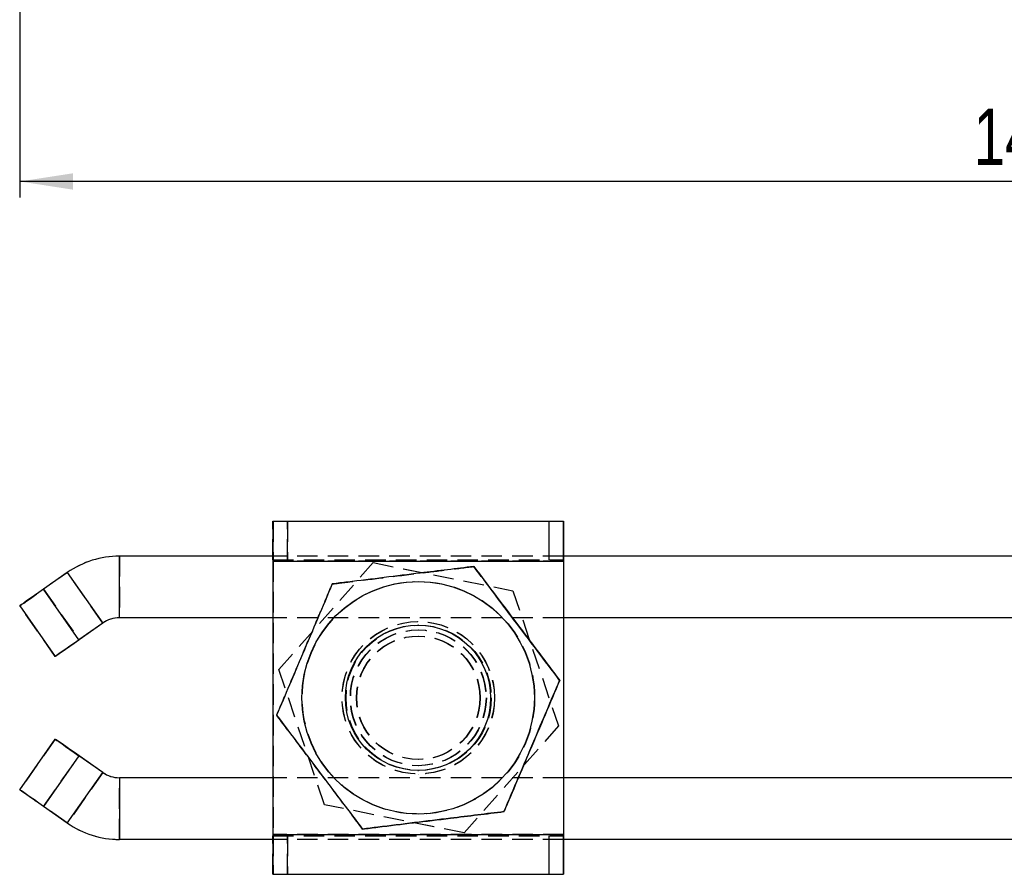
# Model space of a CAD drawing. Extents: x 37 to 414, y 8 to 317.
# Tile 1 of 18: x 85 to 152, y 14 to 73. Entities that reach past the tile are written whole.
import ezdxf

# ---------------------------------------------------------------- set-up
doc = ezdxf.new("R2010")
doc.units = 0
doc.header["$LTSCALE"] = 1.111111
doc.linetypes.add('HIDDEN', pattern=[1.905, 1.27, -0.635])
doc.layers.get('0').update_dxf_attribs({"linetype": 'CONTINUOUS'})
doc.styles.add('SLDTEXTSTYLE0', font='TXT', dxfattribs={"width": 0.75})
doc.dimstyles.new('SLDDIMSTYLE0', dxfattribs={"dimtxt": 3.888889, "dimasz": 3.668889, "dimexe": 0, "dimexo": 0.0625, "dimgap": 0.972222, "dimtad": 1, "dimdec": 0, "dimrnd": 1e-09, "dimzin": 12, "dimtxsty": 'SLDTEXTSTYLE0', "dimsah": 1, "dimcen": 0.09, "dimazin": 3, "dimtfac": 1, "dimtdec": 0, "dimtofl": 0, "dimtmove": 0, "dimatfit": 3, "dimtolj": 1, "dimtzin": 12})

# ---------------------------------------------------------------- blocks, each defined once
blk = doc.blocks.new('_D_4')
at = {"color": 179, "linetype": 'CONTINUOUS'}
for p, q in [((84.578, 150.104), (84.578, 60.737)), ((224.292, 90.182), (224.292, 60.737)), ((224.292, 61.849), (84.578, 61.849))]:
    blk.add_line(p, q, dxfattribs=at)
for points in [[(84.578, 61.849), (88.247, 61.284), (88.247, 62.413)], [(224.292, 61.849), (220.623, 62.413), (220.623, 61.284)]]:
    blk.add_solid(points, dxfattribs=at)
at = {"color": 179, "linetype": 'CONTINUOUS', "insert": (150.242, 66.862, 0.1), "char_height": 3.8889, "attachment_point": 1, "style": 'SLDTEXTSTYLE0'}
blk.add_mtext('140', dxfattribs=at)

msp = doc.modelspace()

# ---------------------------------------------------------------- linework, layer by layer
at = {"color": 7, "linetype": 'CONTINUOUS'}
for p, q in [((102.00752, 38.460666), (122.007516, 38.460666)), ((122.00974, 38.460666), (122.007516, 38.460666)), ((122.00974, 36.060666), (122.00974, 38.460666)), ((122.00974, 38.460666), (122.014665, 38.460666)), ((122.014665, 38.460666), (122.016889, 38.460666)), ((91.430736, 31.810666), (91.430736, 36.060666)), ((102.005904, 36.060666), (91.430736, 36.060666)), ((157.200846, 36.060666), (122.007457, 36.060666)), ((102.005889, 35.710666), (122.005885, 35.710666)), ((102.005889, 35.710666), (102.005889, 16.910666)), ((115.832691, 35.347108), (115.836197, 35.347108)), ((122.007457, 35.710666), (122.005885, 35.710666)), ((122.005885, 35.710666), (122.005885, 16.910666)), ((122.007457, 35.710666), (122.007457, 16.910666)), ((87.845881, 34.930367), (86.208065, 33.783556)), ((87.845881, 34.930367), (90.283577, 31.44897)), ((88.645768, 30.30216), (86.208065, 33.783556)), ((84.570949, 32.636403), (87.008652, 29.155007)), ((90.283577, 31.44897), (88.645768, 30.30216)), ((90.293069, 31.44897), (88.65526, 30.30216)), ((90.283577, 31.44897), (90.293069, 31.44897)), ((102.005889, 31.810666), (91.430736, 31.810666)), ((112.001141, 31.310666), (111.990993, 31.310666)), ((154.126749, 31.810666), (122.007457, 31.810666)), ((122.016949, 31.810666), (122.016949, 20.810666)), ((122.018521, 31.810666), (122.018521, 20.810666)), ((87.008652, 29.155007), (87.015768, 29.155007)), ((121.743013, 27.511203), (121.746519, 27.511203)), ((84.570949, 19.984929), (87.008652, 23.466325)), ((87.008652, 23.466325), (87.015768, 23.466325)), ((88.645768, 22.319172), (86.208065, 18.837776)), ((90.283577, 21.172362), (88.645768, 22.319172)), ((90.293069, 21.172362), (88.65526, 22.319172)), ((87.845881, 17.690965), (90.283577, 21.172362)), ((90.283577, 21.172362), (90.293069, 21.172362)), ((111.990993, 21.310666), (112.001141, 21.310666)), ((91.430736, 20.810666), (91.430736, 16.560666)), ((102.005889, 20.810666), (91.430736, 20.810666)), ((154.127098, 20.810666), (122.007457, 20.810666)), ((87.845881, 17.690965), (86.208065, 18.837776)), ((117.912085, 18.474761), (117.915587, 18.474761)), ((108.170827, 17.274224), (108.174336, 17.274224)), ((102.005904, 16.560666), (91.430736, 16.560666)), ((102.005889, 16.910666), (122.005885, 16.910666)), ((122.005885, 16.910666), (122.007457, 16.910666)), ((155.714939, 16.560666), (122.007457, 16.560666)), ((122.00974, 14.160666), (122.00974, 16.560666)), ((102.00752, 14.160666), (122.007516, 14.160666)), ((122.007516, 14.160666), (122.00974, 14.160666)), ((122.014665, 14.160666), (122.00974, 14.160666)), ((122.016889, 14.160666), (122.014665, 14.160666))]:
    msp.add_line(p, q, dxfattribs=at)
at = {"color": 7, "linetype": 'HIDDEN'}
for p, q in [((102.00752, 35.810666), (102.00752, 38.460666)), ((102.009741, 38.460666), (102.009741, 35.810666)), ((102.014666, 35.810666), (102.014666, 38.460666)), ((102.016893, 38.460666), (102.016893, 35.810666)), ((103.010339, 35.810666), (103.010339, 38.460666)), ((103.014071, 38.460666), (103.014071, 35.810666)), ((121.010334, 38.460666), (121.010334, 35.810666)), ((121.014071, 35.810666), (121.014071, 38.460666)), ((91.440228, 36.060666), (91.440228, 31.810666)), ((122.007457, 36.060666), (102.005904, 36.060666)), ((122.007516, 36.060666), (122.007516, 35.810666)), ((122.00974, 35.810666), (122.00974, 36.060666)), ((122.014665, 36.060666), (122.014665, 35.810666)), ((122.016889, 35.810666), (122.016889, 36.060666)), ((122.018506, 36.060666), (122.018521, 35.710666)), ((102.005889, 35.710666), (102.007461, 35.710666)), ((102.007461, 35.710666), (122.007457, 35.710666)), ((102.007461, 35.710666), (102.007461, 16.910666)), ((102.00752, 35.810666), (122.007516, 35.810666)), ((122.016949, 35.710666), (102.016953, 35.710666)), ((102.016953, 35.710666), (102.016953, 16.910666)), ((102.016953, 35.710666), (102.018525, 35.710666)), ((122.018521, 35.710666), (102.018525, 35.710666)), ((102.018525, 35.710666), (102.018525, 16.910666)), ((102.414307, 28.25134), (108.905573, 35.61319)), ((102.418107, 28.25134), (108.909366, 35.61319)), ((108.905573, 35.61319), (118.52675, 33.672516)), ((108.909366, 35.61319), (108.905573, 35.61319)), ((108.909366, 35.61319), (118.530546, 33.672516)), ((115.850073, 35.347108), (115.853579, 35.347108)), ((122.00974, 35.810666), (122.007516, 35.810666)), ((122.014665, 35.810666), (122.00974, 35.810666)), ((122.014665, 35.810666), (122.016889, 35.810666)), ((122.018521, 35.710666), (122.016949, 35.710666)), ((122.016949, 35.710666), (122.016949, 31.810666)), ((122.018521, 35.710666), (122.018521, 31.810666)), ((87.855374, 34.930367), (86.217557, 33.783556)), ((87.845881, 34.930367), (87.855374, 34.930367)), ((90.293069, 31.44897), (87.855374, 34.930367)), ((106.091437, 34.146571), (106.094939, 34.146571)), ((106.108819, 34.146571), (106.112321, 34.146571)), ((86.217557, 33.783556), (88.65526, 30.30216)), ((118.530546, 33.672516), (118.52675, 33.672516)), ((118.52675, 33.672516), (121.656668, 24.369992)), ((118.530546, 33.672516), (121.660464, 24.369992)), ((84.570949, 32.636403), (84.578072, 32.636403)), ((87.015768, 29.155007), (84.578072, 32.636403)), ((122.007457, 31.810666), (102.005889, 31.810666)), ((112.035488, 31.310666), (112.001141, 31.310666)), ((112.007459, 31.560666), (112.005887, 31.560666)), ((112.018523, 31.560666), (112.016951, 31.560666)), ((112.005708, 30.560666), (112.001319, 30.560666)), ((112.02309, 30.560666), (112.018694, 30.560666)), ((105.544229, 18.948816), (102.414307, 28.25134)), ((102.418107, 28.25134), (102.414307, 28.25134)), ((105.548021, 18.948816), (102.418107, 28.25134)), ((121.760395, 27.511203), (121.763901, 27.511203)), ((102.260512, 25.110129), (102.264014, 25.110129)), ((102.277887, 25.110129), (102.281396, 25.110129)), ((121.656668, 24.369992), (115.165406, 17.008142)), ((121.660464, 24.369992), (115.169202, 17.008142)), ((121.660464, 24.369992), (121.656668, 24.369992)), ((87.015768, 23.466325), (84.578072, 19.984929)), ((86.217557, 18.837776), (88.65526, 22.319172)), ((112.001319, 22.060666), (112.005708, 22.060666)), ((112.018694, 22.060666), (112.02309, 22.060666)), ((90.293069, 21.172362), (87.855374, 17.690965)), ((112.001141, 21.310666), (112.035488, 21.310666)), ((112.005887, 21.060666), (112.007459, 21.060666)), ((112.016951, 21.060666), (112.018523, 21.060666)), ((91.440228, 16.560666), (91.440228, 20.810666)), ((122.007457, 20.810666), (102.005889, 20.810666)), ((122.016949, 20.810666), (122.016949, 16.910666)), ((122.018521, 20.810666), (122.018521, 16.910666)), ((84.570949, 19.984929), (84.578072, 19.984929)), ((87.855374, 17.690965), (86.217557, 18.837776)), ((115.165406, 17.008142), (105.544229, 18.948816)), ((105.548021, 18.948816), (105.544229, 18.948816)), ((115.169202, 17.008142), (105.548021, 18.948816)), ((117.929467, 18.474761), (117.932969, 18.474761)), ((87.845881, 17.690965), (87.855374, 17.690965)), ((108.188209, 17.274224), (108.191718, 17.274224)), ((115.169202, 17.008142), (115.165406, 17.008142)), ((102.007461, 16.910666), (102.005889, 16.910666)), ((122.007457, 16.560666), (102.005904, 16.560666)), ((102.007461, 16.910666), (122.007457, 16.910666)), ((102.00752, 16.810666), (122.007516, 16.810666)), ((102.00752, 14.160666), (102.00752, 16.810666)), ((102.009741, 16.810666), (102.009741, 14.160666)), ((102.014666, 14.160666), (102.014666, 16.810666)), ((102.016893, 16.810666), (102.016893, 14.160666)), ((122.016949, 16.910666), (102.016953, 16.910666)), ((102.018525, 16.910666), (102.016953, 16.910666)), ((122.018521, 16.910666), (102.018525, 16.910666)), ((103.010339, 14.160666), (103.010339, 16.810666)), ((103.014071, 16.810666), (103.014071, 14.160666)), ((121.010334, 16.810666), (121.010334, 14.160666)), ((121.014071, 14.160666), (121.014071, 16.810666)), ((122.007516, 16.810666), (122.00974, 16.810666)), ((122.007516, 16.810666), (122.007516, 16.560666)), ((122.00974, 16.560666), (122.00974, 16.810666)), ((122.00974, 16.810666), (122.014665, 16.810666)), ((122.016889, 16.810666), (122.014665, 16.810666)), ((122.014665, 16.810666), (122.014665, 16.560666)), ((122.016889, 16.560666), (122.016889, 16.810666)), ((122.016949, 16.910666), (122.018521, 16.910666)), ((122.018521, 16.910666), (122.018506, 16.560666))]:
    msp.add_line(p, q, dxfattribs=at)
at = {"color": 8, "linetype": 'CONTINUOUS'}
for p, q in [((122.007516, 38.460666), (122.007516, 36.060666)), ((122.014665, 38.460666), (122.014665, 36.060666)), ((122.016889, 36.060666), (122.016889, 38.460666)), ((122.007516, 16.560666), (122.007516, 14.160666)), ((122.014665, 16.560666), (122.014665, 14.160666)), ((122.016889, 14.160666), (122.016889, 16.560666))]:
    msp.add_line(p, q, dxfattribs=at)
at = {"color": 7, "linetype": 'CONTINUOUS', "flags": 128}
for points in [[(102.00752, 38.460666), (102.0072, 38.407825), (102.006895, 38.251334), (102.006611, 37.997207), (102.006366, 37.65521), (102.006164, 37.238484), (102.006015, 36.763045), (102.005919, 36.247164), (102.005889, 35.710666)], [(122.007516, 38.460666), (122.007196, 38.407825), (122.00689, 38.251334), (122.006611, 37.997207), (122.006361, 37.65521), (122.00616, 37.238484), (122.006007, 36.763045), (122.005914, 36.247164), (122.005885, 35.710666)], [(122.016889, 38.460666), (122.017206, 38.407825), (122.017515, 38.251334), (122.017794, 37.997207), (122.018044, 37.65521), (122.018245, 37.238484), (122.018398, 36.763045), (122.018487, 36.247164), (122.018506, 36.060666)], [(86.208065, 33.783556), (85.888472, 33.559758), (85.581203, 33.34456), (85.298073, 33.146232), (85.049962, 32.972396), (84.846397, 32.829734), (84.695202, 32.723725), (84.602197, 32.658446), (84.570949, 32.636403)], [(87.008652, 29.155007), (87.0399, 29.177049), (87.132906, 29.242329), (87.284093, 29.348337), (87.487658, 29.491), (87.735777, 29.664836), (88.018906, 29.863164), (88.326168, 30.078361), (88.645768, 30.30216)], [(88.65526, 30.30216), (88.335616, 30.078361), (88.02822, 29.863164), (87.744867, 29.664836), (87.496457, 29.491), (87.292534, 29.348337), (87.14093, 29.242329), (87.047477, 29.177049), (87.015768, 29.155007)], [(87.008652, 23.466325), (87.0399, 23.444283), (87.132906, 23.379003), (87.284093, 23.272995), (87.487658, 23.130332), (87.735777, 22.956496), (88.018906, 22.758168), (88.326168, 22.54297), (88.645768, 22.319172)], [(88.65526, 22.319172), (88.335616, 22.54297), (88.02822, 22.758168), (87.744867, 22.956496), (87.496457, 23.130332), (87.292534, 23.272995), (87.14093, 23.379003), (87.047477, 23.444283), (87.015768, 23.466325)], [(86.208065, 18.837776), (85.888472, 19.061574), (85.581203, 19.276772), (85.298073, 19.4751), (85.049962, 19.648936), (84.846397, 19.791598), (84.695202, 19.897607), (84.602197, 19.962886), (84.570949, 19.984929)], [(102.005889, 16.910666), (102.005919, 16.374167), (102.006015, 15.858286), (102.006164, 15.382848), (102.006366, 14.966122), (102.006611, 14.624125), (102.006895, 14.369998), (102.0072, 14.213507), (102.00752, 14.160666)], [(122.005885, 16.910666), (122.005914, 16.374167), (122.006007, 15.858286), (122.00616, 15.382848), (122.006361, 14.966122), (122.006611, 14.624125), (122.00689, 14.369998), (122.007196, 14.213507), (122.007516, 14.160666)], [(122.018506, 16.560666), (122.018487, 16.374167), (122.018398, 15.858286), (122.018245, 15.382848), (122.018044, 14.966122), (122.017794, 14.624125), (122.017515, 14.369998), (122.017206, 14.213507), (122.016889, 14.160666)]]:
    msp.add_lwpolyline(points, dxfattribs=at)
at = {"color": 7, "linetype": 'HIDDEN', "flags": 128}
for points in [[(102.016893, 38.460666), (102.017214, 38.407825), (102.017519, 38.251334), (102.017802, 37.997207), (102.018048, 37.65521), (102.018249, 37.238484), (102.018398, 36.763045), (102.018495, 36.247164), (102.018525, 35.710666)], [(84.578072, 32.636403), (84.609781, 32.658446), (84.703234, 32.723725), (84.854831, 32.829734), (85.058753, 32.972396), (85.307163, 33.146232), (85.590516, 33.34456), (85.89792, 33.559758), (86.217557, 33.783556)], [(84.578072, 19.984929), (84.609781, 19.962886), (84.703234, 19.897607), (84.854831, 19.791598), (85.058753, 19.648936), (85.307163, 19.4751), (85.590516, 19.276772), (85.89792, 19.061574), (86.217557, 18.837776)], [(102.018525, 16.910666), (102.018495, 16.374167), (102.018398, 15.858286), (102.018249, 15.382848), (102.018048, 14.966122), (102.017802, 14.624125), (102.017519, 14.369998), (102.017214, 14.213507), (102.016893, 14.160666)]]:
    msp.add_lwpolyline(points, dxfattribs=at)
at = {"color": 7, "linetype": 'CONTINUOUS'}
for centre, radius in [((112.001143, 26.310657), 8), ((111.990992, 26.310663), 4.999999)]:
    msp.add_circle(centre, radius, dxfattribs=at)
at = {"color": 7, "linetype": 'HIDDEN'}
for centre, radius in [((112.005889, 26.310657), 8), ((112.018525, 26.310657), 8), ((112.023271, 26.310657), 8), ((112.005887, 26.310659), 5.25), ((112.007459, 26.310659), 5.25), ((112.01695, 26.310659), 5.25), ((112.018522, 26.310659), 5.25), ((112.035482, 26.310659), 5.000001), ((112.00114, 26.310668), 4.67326), ((112.005886, 26.310668), 4.67326), ((112.018522, 26.310668), 4.67326), ((112.023268, 26.310668), 4.67326), ((112.001319, 26.31066), 4.249999), ((112.005711, 26.310666), 4.25), ((112.018701, 26.31066), 4.249999), ((112.023094, 26.310666), 4.25)]:
    msp.add_circle(centre, radius, dxfattribs=at)
at = {"color": 7, "linetype": 'CONTINUOUS'}
for centre, radius, start, end in [((91.430733, 29.810669), 6.249998, 89.99997769, 125.0000055), ((91.430741, 29.810631), 2.000034, 90.0001505, 124.99968755), ((91.440233, 29.810631), 2.000034, 90.0001505, 124.99968755), ((91.430741, 22.8107), 2.000034, 235.00031245, 269.9998495), ((91.440233, 22.8107), 2.000034, 235.00031245, 269.9998495), ((91.430733, 22.810663), 6.249998, 234.9999945, 270.00002231)]:
    msp.add_arc(centre, radius, start, end, dxfattribs=at)
at = {"color": 7, "linetype": 'HIDDEN'}
for centre, radius, start, end in [((91.440225, 29.810669), 6.249998, 89.99997769, 125.0000055), ((138.517001, 35.738904), 36.509551, 179.88738226, 180.04431574), ((57.133963, 35.733913), 44.882996, 359.97032315, 0.09797885), ((163.893045, 35.7357), 41.885595, 179.89745352, 180.03424448), ((80.131361, 35.7357), 41.885595, 359.96575552, 0.10254648), ((91.440225, 22.810663), 6.249998, 234.9999945, 270.00002231), ((138.517001, 16.882428), 36.509551, 179.95568426, 180.11261774), ((57.133963, 16.887419), 44.882996, 359.90202115, 0.02967685), ((163.893045, 16.885632), 41.885595, 179.96575552, 180.10254648), ((80.131361, 16.885632), 41.885595, 359.89745352, 0.03424448)]:
    msp.add_arc(centre, radius, start, end, dxfattribs=at)
at = {"color": 7, "linetype": 'CONTINUOUS'}
for points, knots in [([(115.832691, 35.347108), (115.23055, 35.272911), (114.020679, 35.123828), (111.956802, 34.869489), (109.640894, 34.584073), (107.617555, 34.334684), (106.444849, 34.190133), (106.091437, 34.146571)], [0, 0, 0, 0, 0.18896405, 0.379681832, 0.630820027, 0.88874244, 1, 1, 1, 1]), ([(121.743013, 27.511203), (121.22991, 28.191305), (120.192576, 29.566256), (118.65592, 31.603427), (117.18721, 33.550826), (116.286947, 34.744701), (115.832691, 35.347108)], [0, 0, 0, 0, 0.264604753, 0.53494762, 0.765343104, 1, 1, 1, 1]), ([(115.836197, 35.347108), (116.3493, 34.667007), (117.386634, 33.292055), (118.92329, 31.254885), (120.391999, 29.307486), (121.292262, 28.11361), (121.746519, 27.511203)], [0, 0, 0, 0, 0.264604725, 0.534947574, 0.765343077, 1, 1, 1, 1]), ([(106.091437, 34.146571), (105.75881, 33.362271), (105.086343, 31.776664), (104.090283, 29.42738), (103.138354, 27.181619), (102.554908, 25.804831), (102.260512, 25.110129)], [0, 0, 0, 0, 0.264604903, 0.534947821, 0.76534319, 1, 1, 1, 1]), ([(117.912085, 18.474761), (118.244453, 19.25906), (118.916396, 20.844667), (119.912262, 23.193952), (120.864474, 25.439713), (121.448383, 26.816501), (121.743013, 27.511203)], [0, 0, 0, 0, 0.264604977, 0.534947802, 0.76534313, 1, 1, 1, 1]), ([(121.746519, 27.511203), (121.41415, 26.726903), (120.742207, 25.141297), (119.746343, 22.792011), (118.794125, 20.546251), (118.210216, 19.169463), (117.915587, 18.474761)], [0, 0, 0, 0, 0.26460497, 0.534947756, 0.765343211, 1, 1, 1, 1]), ([(102.260512, 25.110129), (102.773355, 24.430027), (103.810163, 23.055076), (105.346624, 21.017904), (106.815618, 19.070508), (107.71634, 17.876631), (108.170827, 17.274224)], [0, 0, 0, 0, 0.264604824, 0.534947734, 0.765343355, 1, 1, 1, 1]), ([(108.170827, 17.274224), (108.524244, 17.317787), (109.676542, 17.459822), (111.698683, 17.709061), (114.008858, 17.993773), (116.093806, 18.250707), (117.303776, 18.399803), (117.912085, 18.474761)], [0, 0, 0, 0, 0.111257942, 0.362750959, 0.620315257, 0.809114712, 1, 1, 1, 1]), ([(117.915587, 18.474761), (117.313636, 18.400563), (116.104148, 18.251479), (114.04062, 17.997142), (111.724703, 17.711722), (109.700952, 17.462339), (108.527861, 17.317786), (108.174336, 17.274224)], [0, 0, 0, 0, 0.188964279, 0.379682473, 0.630819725, 0.888743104, 1, 1, 1, 1])]:
    msp.add_open_spline(points, degree=3, knots=knots, dxfattribs=at)
at = {"color": 7, "linetype": 'HIDDEN'}
for points, knots in [([(106.094939, 34.146571), (106.448472, 34.190134), (107.601148, 34.33217), (109.623707, 34.581409), (111.933897, 34.866121), (114.018496, 35.123056), (115.228082, 35.272151), (115.836197, 35.347108)], [0, 0, 0, 0, 0.11125796, 0.362751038, 0.62031549, 0.80911486, 1, 1, 1, 1]), ([(102.264014, 25.110129), (102.596641, 25.894429), (103.269108, 27.480036), (104.265168, 29.82932), (105.217097, 32.075081), (105.800543, 33.451869), (106.094939, 34.146571)], [0, 0, 0, 0, 0.264604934, 0.534947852, 0.765343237, 1, 1, 1, 1]), ([(108.174336, 17.274224), (107.66149, 17.954325), (106.624678, 19.329274), (105.088217, 21.366448), (103.619223, 23.313844), (102.718501, 24.507721), (102.264014, 25.110129)], [0, 0, 0, 0, 0.26460515, 0.534947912, 0.765343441, 1, 1, 1, 1])]:
    msp.add_open_spline(points, degree=3, knots=knots, dxfattribs=at)

# ---------------------------------------------------------------- dimensions: what is measured, and where the dimension line sits
at = {"color": 179, "linetype": 'CONTINUOUS'}
dim = msp.add_linear_dim(base=(84.578068, 61.848526), p1=(224.292186, 91.29297), p2=(84.578068, 151.21483), angle=0, dimstyle='SLDDIMSTYLE0', dxfattribs=at)
dim.commit()
dim.dimension.update_dxf_attribs({"geometry": '_D_4', "text_midpoint": (156.131748, 61.848526), "dimtype": 160})

doc.saveas('drawing.dxf')
